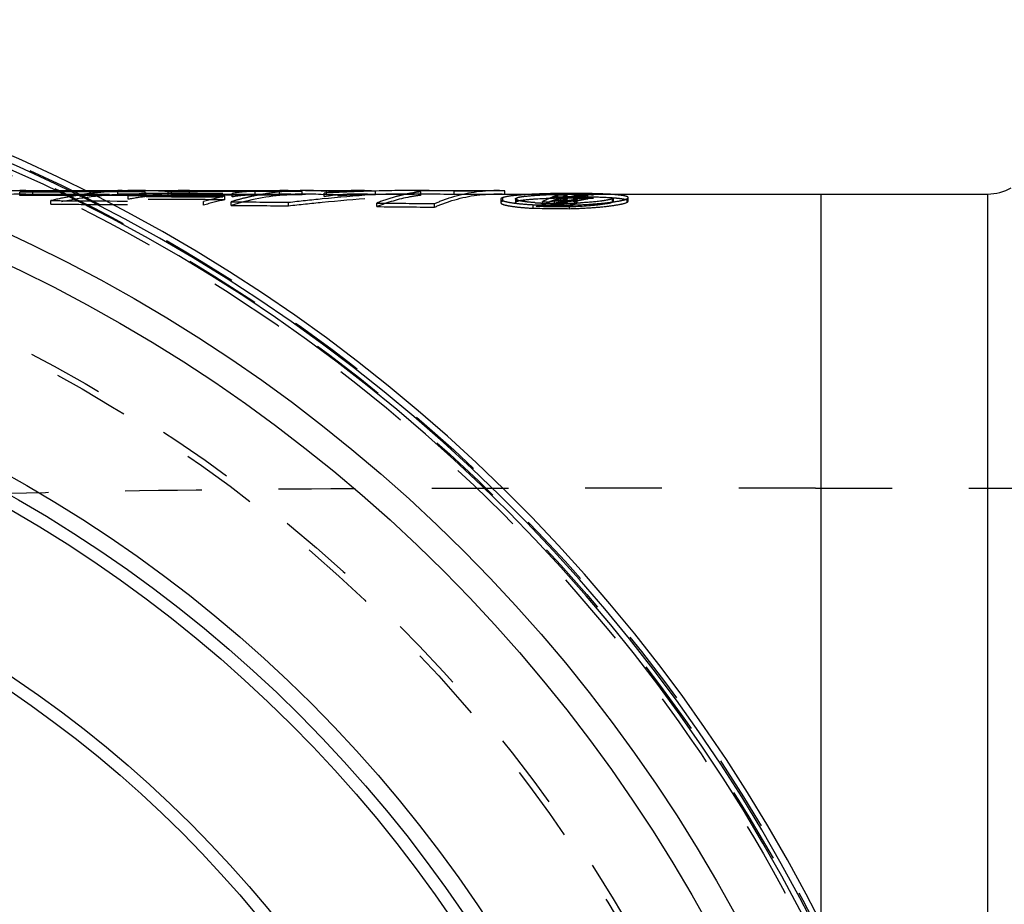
# Model space of a CAD drawing. Header units: millimetres. Extents: x 280 to 720, y 354 to 646.
# Tile 5 of 6: x 482 to 566, y 564 to 639. Entities that reach past the tile are written whole.
import ezdxf

# ---------------------------------------------------------------- set-up
doc = ezdxf.new("R2010")
doc.units = ezdxf.units.MM
doc.header["$LTSCALE"] = 65.185185
doc.linetypes.add('HIDDEN', pattern=[0.2, 0.1, -0.1])
doc.layers.add('KOERPER', color=7, linetype='CONTINUOUS')
doc.layers.add('KONST.EL_MIT_GEO', color=7, linetype='CONTINUOUS')

msp = doc.modelspace()

# ---------------------------------------------------------------- linework, layer by layer
at = {"layer": 'KOERPER', "color": 8, "linetype": 'HIDDEN'}
for p, q in [((482.439, 623.925), (491.939, 623.925)), ((496.141, 623.925), (502.927, 623.925)), ((504.026, 623.925), (505.915, 623.925)), ((510.624, 623.925), (512.143, 623.925)), ((522.215, 623.925), (523.142, 623.925)), ((549.536, 598.925), (570.348, 598.925))]:
    msp.add_line(p, q, dxfattribs=at)
at = {"layer": 'KOERPER', "color": 7, "linetype": 'Continuous'}
for p, q in [((505.915, 623.925), (506.217, 623.925)), ((512.143, 623.925), (515.432, 623.925)), ((523.142, 623.925), (564.179, 623.925)), ((550, 623.925), (550, 561.905))]:
    msp.add_line(p, q, dxfattribs=at)
at = {"layer": 'KOERPER', "color": 8, "linetype": 'HIDDEN'}
msp.add_circle((425, 498.925), 125, dxfattribs=at)
at = {"layer": 'KOERPER', "color": 7, "linetype": 'Continuous'}
for radius, start, end in [(140, 92.91605, 87.08395), (139.384, 92.9423, 87.0577), (138.901, 0, 87.04092)]:
    msp.add_arc((425, 498.925), radius, start, end, dxfattribs=at)
at = {"layer": 'KOERPER', "color": 8, "linetype": 'HIDDEN'}
msp.add_open_spline([(549.536, 598.925), (540.717, 598.925), (523.177, 598.932), (497.095, 598.841), (471.536, 598.322), (454.713, 597.35), (446.447, 596.598)], degree=3, knots=[0, 0, 0, 0, 0.2565, 0.510164, 0.758582, 1, 1, 1, 1], dxfattribs=at)
at = {"layer": 'KONST.EL_MIT_GEO', "color": 8, "linetype": 'HIDDEN'}
for p, q in [((478.518, 624.225), (482.439, 624.225)), ((482.438, 624.225), (483.04, 624.221)), ((483.04, 623.92), (483.04, 624.221)), ((483.04, 624.221), (483.827, 624.221)), ((483.827, 624.221), (485.082, 624.221)), ((485.082, 624.221), (487.411, 624.222)), ((490.245, 623.923), (490.245, 624.223)), ((491.939, 624.225), (494.378, 624.225)), ((496.336, 623.924), (496.336, 624.224)), ((502.927, 624.225), (503.997, 624.225)), ((503.997, 623.925), (503.997, 624.225)), ((505.271, 624.204), (505.157, 624.199)), ((506.217, 624.225), (507.976, 624.225)), ((515.432, 624.225), (522.215, 624.225)), ((483.07, 624.096), (481.917, 624.094)), ((481.917, 623.794), (481.917, 624.094)), ((483.07, 623.796), (481.917, 623.794)), ((482.438, 623.925), (483.04, 623.92)), ((483.04, 623.92), (490.245, 623.923)), ((484.232, 624.098), (483.07, 624.096)), ((484.232, 623.798), (483.07, 623.796)), ((485.334, 624.1), (484.232, 624.098)), ((485.954, 623.801), (484.232, 623.798)), ((484.558, 623.067), (484.558, 623.369)), ((485.408, 624.1), (485.334, 624.1)), ((487.636, 624.104), (485.408, 624.1)), ((486.048, 623.801), (485.954, 623.801)), ((488.208, 623.805), (486.048, 623.801)), ((486.229, 623.713), (486.168, 623.702)), ((491.125, 623.481), (491.125, 623.783)), ((491.934, 623.779), (491.125, 623.783)), ((492.028, 623.778), (491.934, 623.779)), ((492.934, 623.774), (492.028, 623.778)), ((492.652, 623.711), (492.652, 624.011)), ((494.755, 623.765), (492.934, 623.774)), ((495.671, 623.761), (494.755, 623.765)), ((494.808, 623.894), (494.808, 624.194)), ((495.589, 624.193), (494.808, 624.194)), ((497.156, 624.191), (495.589, 624.193)), ((497.51, 623.752), (495.671, 623.761)), ((497.944, 624.19), (497.156, 624.191)), ((499.361, 623.742), (497.51, 623.752)), ((499.361, 623.441), (499.361, 623.742)), ((499.977, 623.685), (499.977, 623.985)), ((501.917, 623.883), (501.917, 624.183)), ((502.673, 623.927), (502.569, 623.909)), ((502.927, 623.925), (503.997, 623.925)), ((503.997, 623.925), (504.026, 623.925)), ((507.797, 623.704), (507.797, 624.004)), ((516.004, 623.822), (516.004, 624.123)), ((522.8, 623.492), (522.8, 623.19)), ((522.966, 623.317), (522.966, 623.619)), ((524.058, 623.516), (524.058, 623.214)), ((524.177, 623.307), (524.177, 623.609)), ((527.355, 623.069), (527.355, 623.372)), ((527.675, 623.368), (527.355, 623.372)), ((527.657, 623.523), (527.657, 623.824)), ((527.745, 623.823), (527.657, 623.824)), ((528.454, 623.517), (527.657, 623.523)), ((527.766, 623.367), (527.675, 623.368)), ((527.722, 623.237), (527.722, 623.539)), ((527.722, 623.539), (528.128, 623.535)), ((528.454, 623.818), (527.745, 623.823)), ((527.766, 623.065), (527.766, 623.367)), ((527.905, 623.314), (527.905, 623.616)), ((528.31, 623.612), (527.905, 623.616)), ((528.128, 623.233), (528.128, 623.535)), ((528.267, 623.105), (528.267, 623.407)), ((528.359, 623.622), (528.31, 623.612)), ((528.31, 623.311), (528.31, 623.612)), ((528.43, 623.636), (528.359, 623.622)), ((528.446, 623.189), (528.446, 623.491)), ((528.454, 623.517), (528.454, 623.818)), ((529.019, 623.278), (529.019, 623.58)), ((529.088, 623.097), (529.088, 623.399)), ((529.263, 623.182), (529.263, 623.483)), ((529.29, 623.207), (529.29, 623.509)), ((529.384, 623.511), (529.384, 623.812)), ((530.203, 623.806), (529.384, 623.812)), ((530.203, 623.505), (529.384, 623.511)), ((530.203, 623.505), (530.203, 623.806)), ((532.297, 623.236), (532.297, 623.537)), ((532.374, 623.31), (532.374, 623.611)), ((533.527, 623.224), (533.527, 623.526)), ((533.622, 623.318), (533.622, 623.62)), ((497.528, 622.983), (497.528, 623.285)), ((499.878, 622.965), (499.878, 623.268)), ((504.762, 622.926), (504.762, 623.228)), ((512.267, 622.859), (512.267, 623.161)), ((512.49, 623.248), (512.391, 623.21)), ((517.17, 622.811), (517.17, 623.113)), ((525.543, 622.72), (525.543, 623.023)), ((526.348, 622.987), (526.348, 623.29)), ((526.348, 623.29), (527.585, 623.277)), ((526.348, 622.987), (527.585, 622.974)), ((527.766, 623.065), (527.355, 623.069)), ((527.585, 622.974), (527.585, 623.277)), ((527.722, 623.237), (528.128, 623.233)), ((528.31, 623.311), (527.905, 623.314)), ((528.65, 622.683), (528.65, 622.986))]:
    msp.add_line(p, q, dxfattribs=at)
at = {"layer": 'KONST.EL_MIT_GEO', "color": 7, "linetype": 'Continuous'}
for p, q in [((487.411, 624.222), (490.245, 624.223)), ((491.108, 624.214), (490.963, 624.21)), ((491.206, 624.217), (491.108, 624.214)), ((494.378, 624.225), (496.141, 624.225)), ((496.336, 624.224), (497.175, 624.224)), ((497.175, 624.224), (500.564, 624.225)), ((500.564, 624.225), (501.418, 624.225)), ((501.418, 624.225), (502.927, 624.225)), ((502.927, 624.225), (504.026, 624.225)), ((507.976, 624.225), (510.624, 624.225)), ((515.432, 624.225), (515.278, 624.225)), ((488.961, 624.107), (487.636, 624.104)), ((488.961, 623.807), (488.208, 623.805)), ((491.373, 624.112), (488.961, 624.107)), ((491.373, 623.812), (488.961, 623.807)), ((492.59, 624.114), (491.373, 624.112)), ((492.59, 623.814), (491.373, 623.812)), ((492.59, 623.814), (492.59, 624.114)), ((495.776, 624.122), (494.539, 624.119)), ((494.539, 623.819), (494.539, 624.119)), ((495.776, 623.821), (494.539, 623.819)), ((497.02, 624.124), (495.776, 624.122)), ((497.02, 623.824), (495.776, 623.821)), ((502.063, 624.137), (497.02, 624.124)), ((502.063, 623.836), (497.02, 623.824)), ((503.341, 624.14), (502.063, 624.137)), ((503.341, 623.839), (502.063, 623.836)), ((505.915, 624.146), (503.341, 624.14)), ((504.625, 623.843), (503.341, 623.839)), ((505.915, 623.846), (504.625, 623.843)), ((505.915, 623.846), (505.915, 624.146)), ((512.143, 624.161), (507.976, 624.151)), ((507.976, 623.851), (507.976, 624.151)), ((510.284, 623.857), (507.976, 623.851)), ((510.748, 623.858), (510.284, 623.857)), ((512.143, 623.861), (510.748, 623.858)), ((512.143, 623.861), (512.143, 624.161)), ((520.747, 624.182), (518.841, 624.177)), ((518.841, 623.877), (518.841, 624.177)), ((520.747, 623.882), (518.841, 623.877)), ((523.142, 624.187), (520.747, 624.182)), ((521.703, 623.884), (520.747, 623.882)), ((523.142, 623.887), (521.703, 623.884)), ((523.142, 623.887), (523.142, 624.187)), ((564.179, 513.889), (564.179, 623.925))]:
    msp.add_line(p, q, dxfattribs=at)
at = {"layer": 'KONST.EL_MIT_GEO', "color": 8, "linetype": 'HIDDEN'}
for radius in [139.5, 139, 138.464, 125.536, 125]:
    msp.add_circle((425, 498.925), radius, dxfattribs=at)
at = {"layer": 'KONST.EL_MIT_GEO', "color": 7, "linetype": 'Continuous'}
for radius in [133.87, 131.455, 115.55, 114.15, 113.078, 101.072, 100]:
    msp.add_circle((425, 498.925), radius, dxfattribs=at)
at = {"layer": 'KONST.EL_MIT_GEO', "color": 8, "linetype": 'HIDDEN'}
for centre, radius, start, end in [((482.474, 583.225), 41, 90.05016, 101.39105), ((491.942, 592.17), 32.055, 91.75037, 95.29225), ((489.858, 590.433), 33.792, 85.80546, 88.01787), ((496.141, 595.719), 28.506, 90.00072, 92.67923), ((506.218, 603.061), 21.164, 92.87252, 95.0103), ((504.024, 601.592), 22.634, 86.29068, 88.45117), ((510.633, 605.887), 18.338, 90.029, 98.899), ((510.624, 606.063), 18.162, 86.72808, 89.99833), ((522.208, 612.743), 11.482, 88.66381, 90.00231), ((522.207, 612.698), 11.527, 85.34559, 88.66132), ((482.474, 583.021), 40.904, 90.05052, 101.41814), ((492.143, 590.811), 33.43, 100.29605, 103.11505), ((492.03, 591.431), 32.8, 97.77852, 100.18692), ((491.989, 591.716), 32.511, 97.23195, 97.77551), ((491.967, 591.896), 32.33, 95.29155, 97.23305), ((489.859, 590.225), 33.7, 85.35172, 89.34424), ((496.213, 595.011), 29.218, 97.0009, 100.02951), ((496.214, 594.777), 29.152, 97.01762, 100.05328), ((491.936, 592.084), 31.841, 88.82227, 90.00031), ((489.851, 590.326), 33.9, 85.36459, 85.80618), ((496.141, 595.488), 28.437, 90.00073, 92.68565), ((496.14, 595.512), 28.413, 89.60653, 90.00001), ((504.306, 599.965), 24.286, 101.74811, 106.20659), ((504.307, 599.715), 24.236, 101.77581, 106.24408), ((506.592, 601.153), 23.111, 104.58159, 106.88861), ((503.321, 600.834), 23.392, 93.4423, 98.22028), ((503.321, 600.588), 23.337, 93.4506, 98.23984), ((506.445, 601.717), 22.528, 102.23572, 104.5808), ((506.34, 602.2), 22.034, 99.85527, 102.23485), ((506.249, 602.743), 21.483, 95.01963, 99.58124), ((504.024, 601.335), 22.59, 85.19999, 89.99533), ((504.018, 601.498), 22.728, 85.2137, 86.29107), ((515.944, 479.599), 144.635, 92.72166, 93.22907), ((515.483, 490.317), 133.608, 90.02188, 93.29801), ((510.633, 605.63), 18.295, 90.02921, 98.92017), ((515.703, 484.819), 139.409, 91.68845, 92.72494), ((510.623, 605.772), 18.153, 85.19392, 89.9951), ((515.577, 488.752), 135.475, 91.54144, 91.68422), ((510.618, 605.971), 18.254, 85.20754, 86.72839), ((518.104, 608.402), 15.872, 105.2725, 110.71546), ((517.858, 609.276), 14.964, 101.76064, 105.24496), ((517.78, 609.64), 14.592, 100.30044, 101.75058), ((517.733, 609.905), 14.322, 96.93376, 100.30515), ((522.207, 612.435), 11.49, 85.33387, 89.99805), ((527.819, 575.283), 48.679, 92.23084, 92.80214), ((530.863, 614.16), 10.185, 113.61299, 116.31645), ((530.632, 614.687), 9.609, 110.8012, 113.61191), ((530.509, 615.005), 9.269, 109.82958, 110.78934), ((531.56, 614.65), 9.682, 113.35886, 115.74146), ((530.433, 615.22), 9.041, 107.88157, 109.8334), ((531.256, 615.383), 8.889, 108.37291, 112.14791), ((531.257, 615.097), 8.875, 108.4144, 112.19647), ((532.367, 614.9), 9.444, 115.06604, 115.6005), ((534.897, 590.916), 33.058, 99.59934, 101.49402), ((532.319, 615.003), 9.33, 114.52719, 115.06603), ((534.993, 590.647), 33.635, 100.83611, 101.25209), ((534.843, 591.438), 32.831, 99.57182, 100.8395), ((535.73, 591.625), 32.652, 99.74569, 101.86139), ((528.761, 621.091), 2.502, 82.38454, 84.084), ((535.731, 591.398), 32.58, 99.7688, 101.88935), ((533.14, 615.218), 9.129, 115.12649, 116.34752), ((530.245, 593.041), 30.918, 86.95752, 87.34121), ((518.395, 607.605), 16.72, 111.04768, 111.50363), ((527.278, 645.595), 22.456, 265.98038, 267.092), ((527.456, 648.953), 25.819, 267.07499, 267.53108), ((527.609, 652.747), 29.616, 267.55152, 268.95622), ((527.697, 657.003), 33.873, 268.93814, 269.77364), ((531.563, 614.363), 9.67, 113.4095, 115.79602), ((527.706, 658.702), 35.572, 269.77022, 270.57527), ((527.698, 659.51), 36.38, 270.57489, 271.37818), ((532.352, 614.65), 9.39, 114.58197, 115.79012), ((527.705, 659.299), 36.169, 271.37476, 272.1909), ((533.143, 614.929), 9.119, 115.17998, 116.40292), ((527.783, 657.333), 34.201, 272.18755, 273.01017)]:
    msp.add_arc(centre, radius, start, end, dxfattribs=at)
at = {"layer": 'KONST.EL_MIT_GEO', "color": 7, "linetype": 'Continuous'}
for centre, radius, start, end in [((489.862, 590.543), 33.682, 88.01878, 89.34883), ((491.936, 592.311), 31.914, 89.3159, 91.31007), ((491.933, 592.207), 32.018, 85.33099, 89.31306), ((496.14, 595.744), 28.481, 89.60747, 90.00001), ((504.026, 601.656), 22.569, 88.45204, 89.99995), ((506.212, 603.163), 21.062, 90.00158, 92.56275), ((506.211, 603.105), 21.12, 85.20439, 89.99661), ((515.492, 492.22), 132.006, 90.61999, 91.54483), ((515.436, 496.882), 127.343, 90.07136, 90.61771), ((515.454, 503.85), 120.375, 88.38752, 90.01051), ((564.179, 627.925), 4, 270, 300), ((491.935, 592.038), 31.887, 87.31619, 88.822), ((491.93, 591.937), 31.988, 85.32079, 87.31558), ((506.212, 602.908), 21.017, 87.64964, 90.00048), ((506.208, 602.819), 21.106, 85.19411, 87.64853), ((515.434, 500.471), 123.454, 89.51475, 90.00072), ((515.483, 505.278), 118.647, 88.37814, 89.5191), ((528.316, 562.499), 61.473, 91.62092, 92.22955), ((528.676, 550.105), 73.872, 91.15244, 91.62782), ((528.852, 541.493), 82.485, 90.70936, 91.15427), ((528.925, 535.793), 88.186, 90.30043, 90.71119), ((528.928, 536.106), 87.873, 89.89924, 90.30365), ((528.942, 542.443), 81.536, 89.46942, 89.90108), ((529.152, 560.138), 63.84, 88.47141, 89.51036), ((529.791, 582.957), 41.012, 87.36063, 88.51421)]:
    msp.add_arc(centre, radius, start, end, dxfattribs=at)
at = {"layer": 'KONST.EL_MIT_GEO', "color": 8, "linetype": 'HIDDEN'}
for points, knots in [([(517.17, 623.113), (517.58, 623.295), (519.189, 623.923), (520.93, 624.225), (522.208, 624.225)], [0, 0, 0, 0, 0.259728, 1, 1, 1, 1]), ([(491.936, 623.925), (491.319, 623.925), (488.841, 623.853), (486.372, 623.49), (484.558, 623.067)], [0, 0, 0, 0, 0.248657, 1, 1, 1, 1]), ([(484.558, 623.369), (485.619, 623.363), (489.942, 623.338), (494.266, 623.309), (497.528, 623.285)], [0, 0, 0, 0, 0.245462, 1, 1, 1, 1]), ([(499.361, 623.441), (498.667, 623.444), (495.922, 623.459), (493.177, 623.472), (491.125, 623.481)], [0, 0, 0, 0, 0.252754, 1, 1, 1, 1]), ([(492.652, 624.011), (493.256, 624.009), (495.698, 624.001), (498.139, 623.992), (499.977, 623.985)], [0, 0, 0, 0, 0.247432, 1, 1, 1, 1]), ([(492.652, 623.711), (493.256, 623.709), (495.698, 623.701), (498.139, 623.692), (499.977, 623.685)], [0, 0, 0, 0, 0.247432, 1, 1, 1, 1]), ([(501.917, 623.883), (501.318, 623.884), (498.949, 623.888), (496.579, 623.892), (494.808, 623.894)], [0, 0, 0, 0, 0.252523, 1, 1, 1, 1]), ([(496.336, 623.924), (496.88, 623.924), (499.077, 623.925), (501.274, 623.925), (502.927, 623.925)], [0, 0, 0, 0, 0.247557, 1, 1, 1, 1]), ([(506.212, 623.925), (505.682, 623.925), (503.543, 623.844), (501.419, 623.434), (499.878, 622.965)], [0, 0, 0, 0, 0.247438, 1, 1, 1, 1]), ([(504.762, 623.228), (505.716, 623.34), (509.454, 623.742), (513.207, 624.011), (516.004, 624.123)], [0, 0, 0, 0, 0.255527, 1, 1, 1, 1]), ([(504.762, 622.926), (505.716, 623.038), (509.454, 623.441), (513.207, 623.71), (516.004, 623.822)], [0, 0, 0, 0, 0.255528, 1, 1, 1, 1]), ([(516.004, 623.822), (515.69, 623.784), (514.416, 623.586), (513.171, 623.216), (512.267, 622.859)], [0, 0, 0, 0, 0.245265, 1, 1, 1, 1]), ([(517.17, 622.811), (517.58, 622.993), (519.189, 623.622), (520.93, 623.925), (522.208, 623.925)], [0, 0, 0, 0, 0.259772, 1, 1, 1, 1]), ([(522.8, 623.492), (522.8, 623.463), (522.872, 623.394), (523.127, 623.299), (523.672, 623.187), (524.518, 623.089), (525.177, 623.042), (525.543, 623.023)], [0, 0, 0, 0, 0.031237, 0.090024, 0.298608, 0.610964, 1, 1, 1, 1]), ([(522.819, 623.535), (522.815, 623.531), (522.808, 623.522), (522.804, 623.512), (522.802, 623.507)], [0, 0, 0, 0, 0.529341, 1, 1, 1, 1]), ([(522.966, 623.619), (522.949, 623.612), (522.897, 623.591), (522.844, 623.565), (522.819, 623.535)], [0, 0, 0, 0, 0.320388, 1, 1, 1, 1]), ([(533.622, 623.318), (533.622, 623.361), (533.464, 623.441), (533.21, 623.492), (532.763, 623.555), (531.931, 623.619), (530.638, 623.668), (528.918, 623.685), (527.102, 623.665), (525.396, 623.615), (524.031, 623.506), (523.245, 623.419), (522.966, 623.317)], [0, 0, 0, 0, 0.012027, 0.038588, 0.079904, 0.134406, 0.273983, 0.440248, 0.615723, 0.781712, 0.916918, 1, 1, 1, 1]), ([(525.44, 623.904), (524.985, 623.882), (524.217, 623.83), (523.448, 623.743), (523.141, 623.669)], [0, 0, 0, 0, 0.591223, 1, 1, 1, 1]), ([(524.058, 623.516), (524.058, 623.524), (524.078, 623.575), (524.136, 623.593), (524.177, 623.609)], [0, 0, 0, 0, 0.15902, 1, 1, 1, 1]), ([(525.703, 623.194), (525.479, 623.21), (525.085, 623.243), (524.552, 623.318), (524.258, 623.384), (524.058, 623.466), (524.058, 623.516)], [0, 0, 0, 0, 0.397423, 0.709354, 0.91223, 1, 1, 1, 1]), ([(524.177, 623.609), (524.39, 623.688), (524.991, 623.758), (526.517, 623.887), (528.292, 623.911), (530.074, 623.894), (531.071, 623.852), (531.714, 623.799), (532.058, 623.748), (532.254, 623.707), (532.374, 623.644), (532.374, 623.611)], [0, 0, 0, 0, 0.082432, 0.217147, 0.558768, 0.725254, 0.865269, 0.920051, 0.961453, 0.987948, 1, 1, 1, 1]), ([(524.177, 623.307), (524.389, 623.387), (524.991, 623.457), (526.517, 623.586), (528.292, 623.61), (530.074, 623.593), (531.071, 623.551), (531.714, 623.498), (532.058, 623.447), (532.254, 623.406), (532.374, 623.343), (532.374, 623.31)], [0, 0, 0, 0, 0.082435, 0.217147, 0.558759, 0.725242, 0.865253, 0.920034, 0.961436, 0.987935, 1, 1, 1, 1]), ([(527.585, 623.277), (527.893, 623.273), (528.327, 623.281), (528.824, 623.339), (529.023, 623.367), (529.088, 623.399)], [0, 0, 0, 0, 0.610978, 0.856073, 1, 1, 1, 1]), ([(528.267, 623.407), (528.207, 623.378), (528.032, 623.38), (527.868, 623.366), (527.766, 623.367)], [0, 0, 0, 0, 0.394651, 1, 1, 1, 1]), ([(528.128, 623.535), (528.205, 623.534), (528.315, 623.533), (528.407, 623.516), (528.454, 623.509), (528.454, 623.499)], [0, 0, 0, 0, 0.694185, 0.909878, 1, 1, 1, 1]), ([(528.65, 622.986), (529.194, 623), (530.231, 623.046), (531.65, 623.155), (532.728, 623.313), (533.331, 623.427), (533.527, 623.526)], [0, 0, 0, 0, 0.33212, 0.632832, 0.866015, 1, 1, 1, 1]), ([(529.29, 623.509), (529.29, 623.529), (529.196, 623.554), (529.142, 623.564), (529.093, 623.571)], [0, 0, 0, 0, 0.293499, 1, 1, 1, 1]), ([(529.263, 623.483), (529.27, 623.487), (529.282, 623.492), (529.29, 623.504), (529.29, 623.509)], [0, 0, 0, 0, 0.626326, 1, 1, 1, 1]), ([(532.297, 623.537), (532.185, 623.482), (531.855, 623.411), (530.954, 623.264), (530.162, 623.209), (529.579, 623.179)], [0, 0, 0, 0, 0.136711, 0.362843, 1, 1, 1, 1]), ([(533.622, 623.62), (533.622, 623.671), (533.415, 623.756), (533.106, 623.812), (532.544, 623.877), (532.127, 623.903), (531.886, 623.915)], [0, 0, 0, 0, 0.08672, 0.286145, 0.595921, 1, 1, 1, 1]), ([(532.374, 623.611), (532.374, 623.588), (532.339, 623.559), (532.309, 623.543), (532.297, 623.537)], [0, 0, 0, 0, 0.643833, 1, 1, 1, 1]), ([(533.527, 623.526), (533.541, 623.533), (533.579, 623.554), (533.622, 623.59), (533.622, 623.62)], [0, 0, 0, 0, 0.354754, 1, 1, 1, 1]), ([(484.558, 623.067), (485.619, 623.061), (489.942, 623.036), (494.266, 623.007), (497.528, 622.983)], [0, 0, 0, 0, 0.245462, 1, 1, 1, 1]), ([(522.966, 623.317), (522.941, 623.308), (522.88, 623.283), (522.8, 623.235), (522.8, 623.19)], [0, 0, 0, 0, 0.369842, 1, 1, 1, 1]), ([(522.8, 623.19), (522.8, 623.161), (522.872, 623.092), (523.127, 622.996), (523.672, 622.885), (524.518, 622.786), (525.177, 622.739), (525.543, 622.72)], [0, 0, 0, 0, 0.031284, 0.090089, 0.298672, 0.611002, 1, 1, 1, 1]), ([(524.058, 623.214), (524.058, 623.223), (524.078, 623.274), (524.136, 623.292), (524.177, 623.307)], [0, 0, 0, 0, 0.159226, 1, 1, 1, 1]), ([(532.297, 623.236), (532.109, 623.143), (531.528, 623.056), (530.028, 622.865), (528.241, 622.813), (526.435, 622.841), (525.413, 622.907), (524.748, 622.984), (524.389, 623.052), (524.181, 623.106), (524.058, 623.178), (524.058, 623.214)], [0, 0, 0, 0, 0.075596, 0.207253, 0.54832, 0.71609, 0.859007, 0.915712, 0.959054, 0.987026, 1, 1, 1, 1]), ([(527.585, 622.974), (527.893, 622.971), (528.327, 622.979), (528.824, 623.037), (529.023, 623.065), (529.088, 623.097)], [0, 0, 0, 0, 0.610967, 0.85606, 1, 1, 1, 1]), ([(528.267, 623.105), (528.207, 623.076), (528.032, 623.078), (527.868, 623.064), (527.766, 623.065)], [0, 0, 0, 0, 0.394658, 1, 1, 1, 1]), ([(528.128, 623.233), (528.205, 623.233), (528.315, 623.231), (528.407, 623.214), (528.454, 623.207), (528.454, 623.197)], [0, 0, 0, 0, 0.694149, 0.909838, 1, 1, 1, 1]), ([(528.65, 622.683), (529.194, 622.697), (530.231, 622.743), (531.65, 622.853), (532.728, 623.011), (533.331, 623.125), (533.527, 623.224)], [0, 0, 0, 0, 0.332112, 0.632817, 0.865999, 1, 1, 1, 1]), ([(529.29, 623.207), (529.29, 623.234), (529.157, 623.257), (529.086, 623.271), (529.019, 623.278)], [0, 0, 0, 0, 0.288522, 1, 1, 1, 1]), ([(529.263, 623.182), (529.27, 623.185), (529.282, 623.191), (529.29, 623.202), (529.29, 623.207)], [0, 0, 0, 0, 0.626042, 1, 1, 1, 1]), ([(532.374, 623.31), (532.374, 623.286), (532.339, 623.258), (532.309, 623.241), (532.297, 623.236)], [0, 0, 0, 0, 0.644048, 1, 1, 1, 1]), ([(533.527, 623.224), (533.541, 623.231), (533.579, 623.252), (533.622, 623.289), (533.622, 623.318)], [0, 0, 0, 0, 0.35454, 1, 1, 1, 1])]:
    msp.add_open_spline(points, degree=3, knots=knots, dxfattribs=at)
for points in [[(501.917, 624.183), (500.592, 624.186), (499.268, 624.188), (497.944, 624.19)], [(523.141, 623.669), (523.082, 623.655), (523.023, 623.639), (522.966, 623.619)], [(527.657, 623.523), (527.208, 623.378), (526.77, 623.197), (526.348, 622.987)], [(499.878, 623.268), (501.506, 623.255), (503.134, 623.242), (504.762, 623.228)], [(499.878, 622.965), (501.506, 622.953), (503.134, 622.94), (504.762, 622.926)], [(512.267, 623.161), (513.901, 623.146), (515.536, 623.13), (517.17, 623.113)], [(512.267, 622.859), (513.901, 622.843), (515.536, 622.827), (517.17, 622.811)], [(525.543, 623.023), (526.578, 623.011), (527.614, 622.999), (528.65, 622.986)], [(525.543, 622.72), (526.578, 622.708), (527.614, 622.696), (528.65, 622.683)]]:
    msp.add_open_spline(points, degree=3, dxfattribs=at)

doc.saveas('drawing.dxf')
